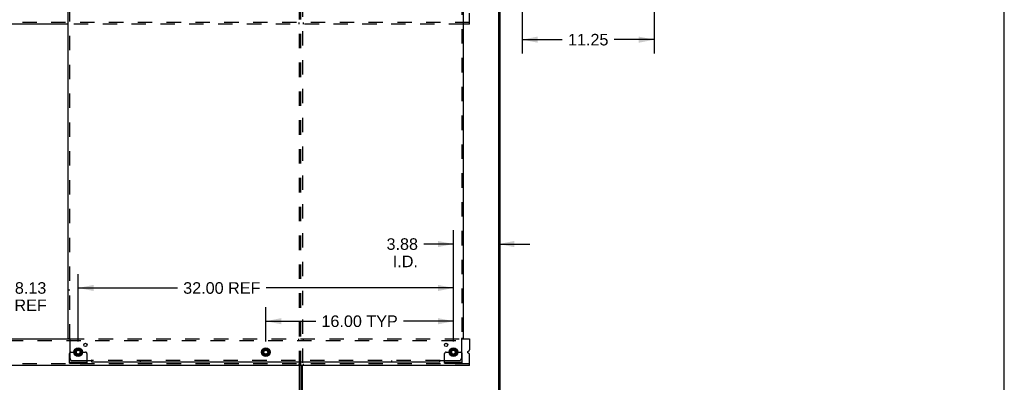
# Model space of a CAD drawing. Header units: inches. Extents: x 0 to 224, y 0 to 145.
# Tile 28 of 41: x 140 to 224, y 53 to 84. Entities that reach past the tile are written whole.
import ezdxf

# ---------------------------------------------------------------- set-up
doc = ezdxf.new("R2010")
doc.units = ezdxf.units.IN
doc.header["$LTSCALE"] = 12.302632
doc.header["$MEASUREMENT"] = 0
doc.linetypes.add('DOT', pattern=[0.2, 0.1, -0.1])
doc.linetypes.add('HIDDEN', pattern=[0.2, 0.1, -0.1])
doc.layers.get('0').update_dxf_attribs({"linetype": 'CONTINUOUS'})
for name, color, linetype in [('DEFAULT_2', 8, 'HIDDEN'), ('DIMENSIONS', 7, 'CONTINUOUS'), ('SUBPANELS', 7, 'CONTINUOUS')]:
    doc.layers.add(name, color=color, linetype=linetype)
doc.styles.get("Standard").update_dxf_attribs({"font": 'arial.ttf'})
doc.dimstyles.new('DIMSTYLE_1', dxfattribs={"dimtxt": 0.986842, "dimasz": 1.315789, "dimexe": 0.09, "dimexo": 0.07, "dimgap": 0.0375, "dimtad": 0, "dimtih": 1, "dimtoh": 1, "dimzin": 4, "dimdsep": 46, "dimtxsty": 'Standard', "dimblk": '_FILLED', "dimblk1": '_FILLED', "dimblk2": '_FILLED', "dimcen": 0.09, "dimadec": 3, "dimazin": 1, "dimtfac": 1, "dimtdec": 3, "dimtofl": 0, "dimtmove": 0, "dimatfit": 3, "dimldrblk": '_FILLED', "dimfxl": 0, "dimtolj": 1, "dimtzin": 4, "dimarcsym": 0})

# ---------------------------------------------------------------- blocks, each defined once
blk = doc.blocks.new('_FILLED')
at = {"color": 0, "linetype": 'ByBlock'}
blk.add_solid([(0, 0), (-1, 0.2), (-1, -0.2)], dxfattribs=at)
blk = doc.blocks.new('*D6')
at = {"layer": 'DIMENSIONS', "color": 2, "linetype": 'Continuous'}
for p, q in [((160.694, 56.345), (160.694, 59.251)), ((176.694, 56.532), (176.694, 59.251)), ((160.694, 58.067), (164.948, 58.067)), ((176.694, 58.067), (172.439, 58.067))]:
    blk.add_line(p, q, dxfattribs=at)
at = {"layer": 'DIMENSIONS', "color": 2, "linetype": 'Continuous', "xscale": 1.3157894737, "yscale": 1.3157894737, "zscale": 1.3157894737, "rotation": 180}
blk.add_blockref('_FILLED', (160.694, 58.067), dxfattribs=at)
at = {"layer": 'DIMENSIONS', "color": 2, "linetype": 'Continuous', "xscale": 1.3157894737, "yscale": 1.3157894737, "zscale": 1.3157894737}
blk.add_blockref('_FILLED', (176.694, 58.067), dxfattribs=at)
at = {"layer": 'DIMENSIONS', "color": 2, "linetype": 'Continuous', "insert": (168.694, 58.56), "char_height": 0.9868, "width": 6.50435, "attachment_point": 2, "line_spacing_factor": 0.9}
blk.add_mtext('16.00 TYP', dxfattribs=at)
blk = doc.blocks.new('*D7')
at = {"layer": 'DIMENSIONS', "color": 2, "linetype": 'Continuous'}
for p, q in [((144.694, 56.345), (144.694, 62.088)), ((176.694, 56.345), (176.694, 62.088)), ((144.694, 60.904), (153.157, 60.904)), ((176.694, 60.904), (160.726, 60.904))]:
    blk.add_line(p, q, dxfattribs=at)
at = {"layer": 'DIMENSIONS', "color": 2, "linetype": 'Continuous', "xscale": 1.3157894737, "yscale": 1.3157894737, "zscale": 1.3157894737, "rotation": 180}
blk.add_blockref('_FILLED', (144.694, 60.904), dxfattribs=at)
at = {"layer": 'DIMENSIONS', "color": 2, "linetype": 'Continuous', "xscale": 1.3157894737, "yscale": 1.3157894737, "zscale": 1.3157894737}
blk.add_blockref('_FILLED', (176.694, 60.904), dxfattribs=at)
at = {"layer": 'DIMENSIONS', "color": 2, "linetype": 'Continuous', "insert": (156.942, 61.397), "char_height": 0.9868, "width": 6.58139, "attachment_point": 2, "line_spacing_factor": 0.9}
blk.add_mtext('32.00 REF', dxfattribs=at)
blk = doc.blocks.new('*D11')
at = {"layer": 'DIMENSIONS', "color": 2, "linetype": 'Continuous'}
for p, q in [((136.569, 56.345), (136.569, 62.088)), ((144.694, 56.345), (144.694, 62.088)), ((136.569, 60.904), (133.937, 60.904)), ((144.694, 60.904), (147.325, 60.904))]:
    blk.add_line(p, q, dxfattribs=at)
at = {"layer": 'DIMENSIONS', "color": 2, "linetype": 'Continuous', "xscale": 1.3157894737, "yscale": 1.3157894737, "zscale": 1.3157894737}
blk.add_blockref('_FILLED', (136.569, 60.904), dxfattribs=at)
at = {"layer": 'DIMENSIONS', "color": 2, "linetype": 'Continuous', "xscale": 1.3157894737, "yscale": 1.3157894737, "zscale": 1.3157894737, "rotation": 180}
blk.add_blockref('_FILLED', (144.694, 60.904), dxfattribs=at)
at = {"layer": 'DIMENSIONS', "color": 2, "linetype": 'Continuous', "insert": (140.631, 61.397), "char_height": 0.9868, "width": 2.75142, "attachment_point": 2, "line_spacing_factor": 0.9}
blk.add_mtext('8.13\\PREF', dxfattribs=at)
blk = doc.blocks.new('*D12')
at = {"layer": 'DIMENSIONS', "color": 2, "linetype": 'Continuous'}
for p, q in [((176.694, 56.345), (176.694, 65.835)), ((176.694, 64.651), (174.167, 64.651)), ((180.569, 64.651), (183.2, 64.651))]:
    blk.add_line(p, q, dxfattribs=at)
at = {"layer": 'DIMENSIONS', "color": 2, "linetype": 'Continuous', "xscale": 1.3157894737, "yscale": 1.3157894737, "zscale": 1.3157894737}
blk.add_blockref('_FILLED', (176.694, 64.651), dxfattribs=at)
at = {"layer": 'DIMENSIONS', "color": 2, "linetype": 'Continuous', "xscale": 1.3157894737, "yscale": 1.3157894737, "zscale": 1.3157894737, "rotation": 180}
blk.add_blockref('_FILLED', (180.569, 64.651), dxfattribs=at)
at = {"layer": 'DIMENSIONS', "color": 2, "linetype": 'Continuous', "insert": (173.673, 65.144), "char_height": 0.9868, "width": 2.68172, "attachment_point": 3, "line_spacing_factor": 0.9}
blk.add_mtext('3.88\\PI.D.', dxfattribs=at)
blk = doc.blocks.new('*D29')
at = {"layer": 'DIMENSIONS', "color": 2, "linetype": 'Continuous'}
for p, q in [((182.569, 85.753), (182.569, 80.912)), ((193.819, 85.753), (193.819, 80.912)), ((182.569, 82.096), (185.976, 82.096)), ((193.819, 82.096), (190.411, 82.096))]:
    blk.add_line(p, q, dxfattribs=at)
at = {"layer": 'DIMENSIONS', "color": 2, "linetype": 'Continuous', "xscale": 1.3157894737, "yscale": 1.3157894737, "zscale": 1.3157894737, "rotation": 180}
blk.add_blockref('_FILLED', (182.569, 82.096), dxfattribs=at)
at = {"layer": 'DIMENSIONS', "color": 2, "linetype": 'Continuous', "xscale": 1.3157894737, "yscale": 1.3157894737, "zscale": 1.3157894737}
blk.add_blockref('_FILLED', (193.819, 82.096), dxfattribs=at)
at = {"layer": 'DIMENSIONS', "color": 2, "linetype": 'Continuous', "insert": (188.194, 82.589), "char_height": 0.9868, "width": 3.44844, "attachment_point": 2, "line_spacing_factor": 0.9}
blk.add_mtext('11.25', dxfattribs=at)

msp = doc.modelspace()

# ---------------------------------------------------------------- linework, layer by layer
at = {"color": 7, "linetype": 'Continuous'}
for p, q in [((223.684, 0), (223.684, 144.737)), ((180.569, 46.674), (180.569, 118.424)), ((180.694, 46.674), (180.694, 118.486)), ((178.069, 83.424), (178.069, 84.353)), ((143.85, 83.424), (137.412, 83.424)), ((178.069, 83.424), (177.537, 83.424)), ((137.292, 56.549), (143.97, 56.549)), ((177.417, 56.549), (178.069, 56.549)), ((178.069, 56.549), (178.069, 55.62)), ((144.416, 55.578), (144.416, 55.269)), ((144.421, 55.587), (144.689, 55.741)), ((144.699, 55.741), (144.966, 55.587)), ((144.971, 55.578), (144.971, 55.269)), ((160.416, 55.578), (160.416, 55.269)), ((160.421, 55.587), (160.689, 55.741)), ((160.699, 55.741), (160.966, 55.587)), ((160.971, 55.578), (160.971, 55.269)), ((176.416, 55.578), (176.416, 55.269)), ((176.421, 55.587), (176.689, 55.741)), ((176.699, 55.741), (176.966, 55.587)), ((176.971, 55.578), (176.971, 55.269)), ((177.937, 55.482), (177.991, 55.504)), ((144.689, 55.106), (144.421, 55.261)), ((144.966, 55.261), (144.699, 55.106)), ((160.689, 55.106), (160.421, 55.261)), ((160.966, 55.261), (160.699, 55.106)), ((176.689, 55.106), (176.421, 55.261)), ((176.966, 55.261), (176.699, 55.106)), ((177.991, 55.344), (177.937, 55.366)), ((178.069, 54.299), (178.069, 55.228)), ((178.069, 54.299), (64.944, 54.299)), ((143.944, 54.476), (143.944, 54.58)), ((143.944, 54.476), (145.444, 54.476)), ((145.444, 54.476), (145.444, 54.58)), ((163.694, 54.299), (163.694, 46.674)), ((163.819, 46.674), (163.819, 54.299)), ((175.944, 54.476), (175.944, 54.58)), ((175.944, 54.476), (177.444, 54.476)), ((177.444, 54.476), (177.444, 54.58))]:
    msp.add_line(p, q, dxfattribs=at)
at = {"color": 3, "linetype": 'Continuous'}
for p, q in [((143.944, 54.58), (143.944, 55.299)), ((145.444, 54.58), (145.444, 54.705)), ((175.944, 54.58), (175.944, 54.705)), ((177.444, 54.58), (177.444, 55.299)), ((143.944, 54.58), (145.444, 54.58)), ((163.569, 46.674), (163.569, 54.299)), ((175.944, 54.58), (177.444, 54.58))]:
    msp.add_line(p, q, dxfattribs=at)
at = {"color": 7, "linetype": 'Continuous'}
for centre, radius in [((144.694, 55.424), 0.372), ((144.694, 55.424), 0.356), ((144.694, 55.424), 0.204), ((144.694, 55.424), 0.188), ((160.694, 55.424), 0.372), ((160.694, 55.424), 0.356), ((160.694, 55.424), 0.204), ((160.694, 55.424), 0.188), ((176.694, 55.424), 0.372), ((176.694, 55.424), 0.356), ((176.694, 55.424), 0.204), ((176.694, 55.424), 0.188)]:
    msp.add_circle(centre, radius, dxfattribs=at)
for centre, radius, start, end in [((144.426, 55.578), 0.01, 120.01085, 179.98765), ((144.694, 55.733), 0.01, 60.01171, 119.98732), ((144.961, 55.578), 0.01, 0.01128, 59.98796), ((160.426, 55.578), 0.01, 120, 180), ((160.694, 55.733), 0.01, 60.01171, 120), ((160.961, 55.578), 0.01, 0.01128, 59.98796), ((176.426, 55.578), 0.01, 120, 180), ((176.694, 55.733), 0.01, 60.01171, 120), ((176.961, 55.578), 0.01, 0.01128, 59.98796), ((177.961, 55.424), 0.0625, 112.5, 247.5), ((177.944, 55.62), 0.125, 292.5, 360), ((144.426, 55.269), 0.01, 180.01128, 239.98796), ((144.694, 55.115), 0.01, 240, 300), ((144.961, 55.269), 0.01, 300, 360), ((160.426, 55.269), 0.01, 180.01128, 240), ((160.694, 55.115), 0.01, 240, 300), ((160.961, 55.269), 0.01, 300, 360), ((176.426, 55.269), 0.01, 180.01128, 240), ((176.694, 55.115), 0.01, 240, 300), ((176.961, 55.269), 0.01, 300, 360), ((177.944, 55.228), 0.125, 0, 67.5)]:
    msp.add_arc(centre, radius, start, end, dxfattribs=at)
at = {"color": 3, "linetype": 'Continuous'}
for centre, start, end in [((144.069, 55.299), 138.70205, 180), ((177.319, 55.299), 0, 41.29795)]:
    msp.add_arc(centre, 0.125, start, end, dxfattribs=at)
at = {"layer": 'DEFAULT_2', "color": 8, "linetype": 'HIDDEN'}
for p, q in [((163.569, 54.299), (163.569, 114.799)), ((163.694, 54.299), (163.694, 114.799)), ((163.819, 114.799), (163.819, 54.299)), ((178.069, 83.549), (64.944, 83.549)), ((177.537, 83.424), (143.85, 83.424)), ((163.506, 83.549), (163.506, 83.424)), ((163.881, 83.549), (163.881, 83.424)), ((64.944, 56.424), (178.069, 56.424)), ((143.97, 56.549), (177.417, 56.549)), ((163.506, 56.424), (163.506, 56.549)), ((163.881, 56.549), (163.881, 56.424)), ((144.069, 55.424), (144.158, 55.424)), ((144.158, 55.424), (144.219, 55.424)), ((144.219, 55.424), (144.519, 55.424)), ((144.869, 55.424), (145.319, 55.424)), ((145.444, 54.705), (145.444, 55.299)), ((175.944, 54.705), (175.944, 55.299)), ((176.069, 55.424), (176.158, 55.424)), ((176.158, 55.424), (176.219, 55.424)), ((176.219, 55.424), (176.519, 55.424)), ((176.869, 55.424), (177.319, 55.424)), ((178.069, 54.424), (64.944, 54.424)), ((144.191, 54.476), (144.191, 54.58)), ((144.447, 54.476), (144.447, 54.58)), ((144.941, 54.476), (144.941, 54.58)), ((145.197, 54.476), (145.197, 54.58)), ((163.506, 54.424), (163.506, 54.299)), ((163.881, 54.424), (163.881, 54.299)), ((176.191, 54.476), (176.191, 54.58)), ((176.447, 54.476), (176.447, 54.58)), ((176.941, 54.476), (176.941, 54.58)), ((177.197, 54.476), (177.197, 54.58))]:
    msp.add_line(p, q, dxfattribs=at)
for centre, radius in [((144.694, 55.424), 0.312), ((144.694, 55.424), 0.183), ((144.694, 55.424), 0.165), ((160.694, 55.424), 0.312), ((160.694, 55.424), 0.183), ((160.694, 55.424), 0.165), ((176.694, 55.424), 0.312), ((176.694, 55.424), 0.183), ((176.694, 55.424), 0.165)]:
    msp.add_circle(centre, radius, dxfattribs=at)
at = {"layer": 'DEFAULT_2', "color": 8, "linetype": 'DOT'}
for centre in [(144.694, 55.424), (160.694, 55.424), (176.694, 55.424)]:
    msp.add_circle(centre, 0.17, dxfattribs=at)
at = {"layer": 'DEFAULT_2', "color": 8, "linetype": 'HIDDEN'}
for centre, radius, start, end in [((144.069, 55.299), 0.125, 90, 138.70205), ((144.694, 55.424), 0.175, 180, 360), ((145.319, 55.299), 0.125, 0, 90), ((176.069, 55.299), 0.125, 90, 180), ((176.694, 55.424), 0.175, 180, 360), ((177.319, 55.299), 0.125, 41.29795, 90)]:
    msp.add_arc(centre, radius, start, end, dxfattribs=at)
at = {"layer": 'SUBPANELS', "color": 3, "linetype": 'Continuous'}
for p, q in [((143.85, 56.58), (143.85, 112.518)), ((177.537, 112.518), (177.537, 56.58)), ((143.85, 56.58), (143.936, 56.58)), ((143.956, 56.563), (143.963, 56.557)), ((143.975, 56.545), (143.975, 54.955)), ((177.412, 54.955), (177.412, 56.545)), ((177.537, 56.58), (177.451, 56.58)), ((144.225, 54.705), (145.815, 54.705)), ((145.85, 54.58), (145.85, 54.667)), ((175.537, 54.58), (175.537, 54.667)), ((175.554, 54.686), (175.561, 54.693)), ((175.573, 54.705), (177.162, 54.705)), ((175.537, 54.58), (145.85, 54.58))]:
    msp.add_line(p, q, dxfattribs=at)
at = {"layer": 'SUBPANELS', "color": 8, "linetype": 'HIDDEN'}
for p, q in [((143.975, 56.58), (143.975, 112.518)), ((177.412, 112.518), (177.412, 56.58)), ((143.975, 60.705), (143.85, 60.705)), ((177.412, 60.705), (177.537, 60.705)), ((143.936, 56.58), (144.016, 56.58)), ((177.451, 56.58), (177.372, 56.58)), ((145.85, 54.667), (145.85, 54.746)), ((175.537, 54.705), (145.85, 54.705)), ((149.975, 54.705), (149.975, 54.58)), ((171.412, 54.705), (171.412, 54.58)), ((175.537, 54.667), (175.537, 54.746))]:
    msp.add_line(p, q, dxfattribs=at)
at = {"layer": 'SUBPANELS', "color": 3, "linetype": 'Continuous'}
for points in [[(143.936, 56.58), (143.939, 56.579), (143.941, 56.577), (143.943, 56.575), (143.945, 56.574), (143.946, 56.572), (143.948, 56.571), (143.95, 56.569), (143.952, 56.568), (143.953, 56.566), (143.955, 56.565), (143.956, 56.563)], [(143.963, 56.557), (143.965, 56.555), (143.966, 56.553), (143.968, 56.551), (143.97, 56.549), (143.972, 56.548), (143.973, 56.546), (143.975, 56.545)], [(177.431, 56.563), (177.425, 56.557), (177.423, 56.555), (177.421, 56.553), (177.419, 56.551), (177.417, 56.549), (177.415, 56.548), (177.414, 56.546), (177.412, 56.545)], [(177.451, 56.58), (177.449, 56.579), (177.447, 56.577), (177.445, 56.575), (177.443, 56.574), (177.441, 56.572), (177.439, 56.571), (177.437, 56.569), (177.436, 56.568), (177.434, 56.566), (177.433, 56.565), (177.431, 56.563)], [(145.833, 54.686), (145.826, 54.693), (145.824, 54.695), (145.823, 54.697), (145.821, 54.699), (145.819, 54.7), (145.817, 54.702), (145.816, 54.704), (145.815, 54.705)], [(145.85, 54.667), (145.848, 54.669), (145.847, 54.671), (145.845, 54.673), (145.844, 54.675), (145.842, 54.677), (145.84, 54.679), (145.839, 54.68), (145.837, 54.682), (145.836, 54.683), (145.834, 54.685), (145.833, 54.686)], [(175.537, 54.667), (175.539, 54.669), (175.541, 54.671), (175.542, 54.673), (175.544, 54.675), (175.545, 54.677), (175.547, 54.679), (175.548, 54.68), (175.55, 54.682), (175.551, 54.683), (175.553, 54.685), (175.554, 54.686)], [(175.561, 54.693), (175.563, 54.695), (175.565, 54.697), (175.567, 54.699), (175.568, 54.7), (175.57, 54.702), (175.571, 54.704), (175.573, 54.705)]]:
    msp.add_lwpolyline(points, dxfattribs=at)
at = {"layer": 'SUBPANELS', "color": 8, "linetype": 'HIDDEN'}
for points in [[(143.994, 56.558), (143.99, 56.555), (143.987, 56.554), (143.985, 56.552), (143.983, 56.551), (143.98, 56.549), (143.978, 56.548), (143.977, 56.546), (143.975, 56.545)], [(144.016, 56.58), (144.015, 56.578), (144.014, 56.577), (144.013, 56.575), (144.013, 56.573), (144.011, 56.572), (144.01, 56.57), (144.009, 56.569), (144.007, 56.567), (144.006, 56.566), (144.004, 56.564), (144.002, 56.563), (144.001, 56.562), (143.999, 56.56), (143.996, 56.559), (143.994, 56.558)], [(177.372, 56.58), (177.372, 56.578), (177.373, 56.577), (177.374, 56.575), (177.375, 56.573), (177.376, 56.572), (177.377, 56.57), (177.378, 56.569), (177.38, 56.567), (177.381, 56.566), (177.383, 56.564), (177.385, 56.563), (177.387, 56.562), (177.389, 56.56), (177.391, 56.559), (177.393, 56.558), (177.398, 56.555)], [(177.398, 56.555), (177.4, 56.554), (177.402, 56.552), (177.405, 56.551), (177.407, 56.549), (177.409, 56.548), (177.411, 56.546), (177.412, 56.545)], [(145.825, 54.72), (145.823, 54.717), (145.822, 54.715), (145.82, 54.713), (145.819, 54.711), (145.817, 54.709), (145.816, 54.707), (145.815, 54.705)], [(145.85, 54.746), (145.848, 54.745), (145.846, 54.745), (145.845, 54.744), (145.843, 54.743), (145.842, 54.742), (145.84, 54.741), (145.839, 54.739), (145.837, 54.738), (145.836, 54.736), (145.834, 54.734), (145.833, 54.733), (145.831, 54.731), (145.83, 54.729), (145.829, 54.727), (145.827, 54.724), (145.825, 54.72)], [(175.537, 54.746), (175.539, 54.745), (175.541, 54.745), (175.543, 54.744), (175.544, 54.743), (175.546, 54.742), (175.547, 54.741), (175.549, 54.739), (175.55, 54.738), (175.552, 54.736), (175.553, 54.734), (175.554, 54.733), (175.556, 54.731), (175.557, 54.729), (175.558, 54.727), (175.56, 54.724)], [(175.56, 54.724), (175.563, 54.72), (175.564, 54.717), (175.565, 54.715), (175.567, 54.713), (175.568, 54.711), (175.57, 54.709), (175.571, 54.707), (175.573, 54.705)]]:
    msp.add_lwpolyline(points, dxfattribs=at)
for centre in [(144.694, 55.424), (160.694, 55.424), (176.694, 55.424)]:
    msp.add_circle(centre, 0.25, dxfattribs=at)
at = {"layer": 'SUBPANELS', "color": 3, "linetype": 'Continuous'}
for centre in [(145.312, 56.043), (176.075, 56.043)]:
    msp.add_circle(centre, 0.141, dxfattribs=at)
for centre, start, end in [((144.225, 54.955), 180, 270), ((177.162, 54.955), 270, 360)]:
    msp.add_arc(centre, 0.25, start, end, dxfattribs=at)

# ---------------------------------------------------------------- dimensions: what is measured, and where the dimension line sits
at = {"layer": 'DIMENSIONS', "color": 2, "linetype": 'Continuous'}
dim = msp.add_linear_dim(base=(182.569, 82.096), p1=(193.819, 85.823), p2=(182.569, 85.823), angle=180, dimstyle='DIMSTYLE_1', dxfattribs=at)
dim.commit()
dim.dimension.update_dxf_attribs({"geometry": '*D29', "text_midpoint": (188.239, 82.09), "dimtype": 160})
for base, p1, p2, text, picture, middle in [((176.693640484, 64.650885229), (180.568640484, 46.673931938), (176.693640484, 56.274984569), '<>\\PI.D.', '*D12', (172.332255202, 63.91075365)), ((136.568640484, 60.903639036), (144.693640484, 56.274984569), (136.568640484, 56.274984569), '<>\\PREF', '*D11', (140.631140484, 60.163507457)), ((144.694, 60.904), (176.694, 56.275), (144.694, 56.275), '<> REF', '*D7', (156.942, 60.904))]:
    dim = msp.add_linear_dim(base=base, p1=p1, p2=p2, angle=180, text=text, dimstyle='DIMSTYLE_1', dxfattribs=at)
    dim.commit()
    dim.dimension.update_dxf_attribs({"geometry": picture, "text_midpoint": middle, "dimtype": 160})
dim = msp.add_linear_dim(base=(176.694, 58.067), p1=(160.694, 56.275), p2=(176.694, 56.462), text='<> TYP', dimstyle='DIMSTYLE_1', dxfattribs=at)
dim.commit()
dim.dimension.update_dxf_attribs({"geometry": '*D6', "text_midpoint": (168.694, 58.067), "dimtype": 160})

doc.saveas('drawing.dxf')
